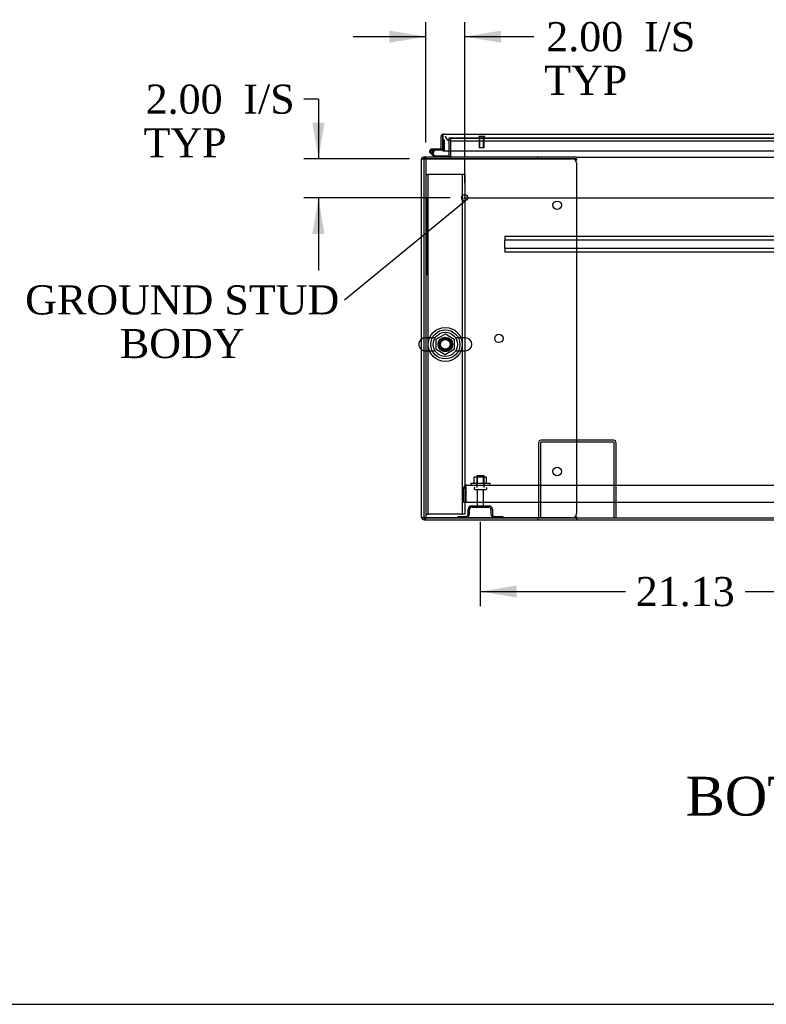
# Model space of a CAD drawing. Header units: inches. Extents: x 1 to 359, y -2 to 239.
# Tile 1 of 24: x 54 to 93, y 1 to 51. Entities that reach past the tile are written whole.
import ezdxf
from ezdxf import colors
from ezdxf.entities.mleader import LeaderData, LeaderLine
from ezdxf.enums import TextEntityAlignment as Align
from ezdxf.lldxf.tags import DXFTag
from ezdxf.math import Vec2, Vec3

# ---------------------------------------------------------------- set-up
doc = ezdxf.new("R2010")
doc.units = ezdxf.units.IN
doc.header["$MEASUREMENT"] = 0
for name, color, linetype in [('COM43132', 7, 'Continuous'), ('COM50669', 7, 'Continuous'), ('COM50677-2', 7, 'Continuous'), ('COM55602-3', 7, 'Continuous'), ('COM55607-1', 7, 'Continuous'), ('COM55738-22', 7, 'Continuous'), ('COM70112-5', 7, 'Continuous'), ('COM70217', 7, 'Continuous'), ('COM70220', 7, 'Continuous'), ('COM71181-3', 7, 'Continuous'), ('COM71183-5', 7, 'Continuous'), ('COM71193-1', 7, 'Continuous'), ('Default', 7, 'Continuous'), ('NTS166105', 7, 'Continuous'), ('NTS18024', 7, 'Continuous'), ('QLB20185', 7, 'Continuous'), ('SCS86415', 7, 'Continuous'), ('STD26089', 7, 'Continuous'), ('STD26258', 7, 'Continuous'), ('WAF25059', 7, 'Continuous'), ('WAF25377', 7, 'Continuous'), ('WAM254785', 7, 'Continuous')]:
    doc.layers.add(name, color=color, linetype=linetype)
doc.styles.add('SEACAD_Times_New_Roman', font='times.ttf')
tags = doc.linetypes.add('CENTER2', pattern=[1.125, 0.75, -0.125, 0.125, -0.125]).pattern_tags.tags
tags[10:11] = [DXFTag(74, 4), DXFTag(75, 0), DXFTag(340, '0'), DXFTag(46, 0.0), DXFTag(50, 0.0), DXFTag(44, 0.0), DXFTag(45, 0.0)]
tags[8:9] = [DXFTag(74, 4), DXFTag(75, 0), DXFTag(340, '0'), DXFTag(46, 0.0), DXFTag(50, 0.0), DXFTag(44, 0.0), DXFTag(45, 0.0)]
tags[6:7] = [DXFTag(74, 4), DXFTag(75, 0), DXFTag(340, '0'), DXFTag(46, 0.0), DXFTag(50, 0.0), DXFTag(44, 0.0), DXFTag(45, 0.0)]
tags[4:5] = [DXFTag(74, 4), DXFTag(75, 0), DXFTag(340, '0'), DXFTag(46, 0.0), DXFTag(50, 0.0), DXFTag(44, 0.0), DXFTag(45, 0.0)]
tags = doc.linetypes.add('HIDDEN2', pattern=[0.1875, 0.125, -0.0625]).pattern_tags.tags
tags[6:7] = [DXFTag(74, 4), DXFTag(75, 0), DXFTag(340, '0'), DXFTag(46, 0.0), DXFTag(50, 0.0), DXFTag(44, 0.0), DXFTag(45, 0.0)]
tags[4:5] = [DXFTag(74, 4), DXFTag(75, 0), DXFTag(340, '0'), DXFTag(46, 0.0), DXFTag(50, 0.0), DXFTag(44, 0.0), DXFTag(45, 0.0)]
doc.dimstyles.new('HAMMOND_(STH_-_300x200)', dxfattribs={"dimtxt": 1.5, "dimasz": 1.875, "dimexe": 0.75, "dimexo": 0.75, "dimgap": 0.375, "dimtad": 0, "dimtih": 1, "dimtoh": 1, "dimzin": 0, "dimdsep": 46, "dimtxsty": 'SEACAD_Times_New_Roman', "dimblk1": '_SE_FILLED', "dimblk2": '_SE_FILLED', "dimsah": 1, "dimcen": 0.75, "dimadec": 0, "dimazin": 0, "dimtfac": 0.8, "dimtofl": 0, "dimtmove": 0, "dimatfit": 3, "dimfxl": 1, "dimtolj": 1, "dimtzin": 0, "dimarcsym": 0})

# ---------------------------------------------------------------- blocks, each defined once
blk = doc.blocks.new('_SE_FILLED')
at = {"color": 0}
blk.add_line((0, 0), (-1, 0), dxfattribs=at)
blk.add_solid([(0, 0), (-1, -0.1665), (-1, 0.1665), (0, 0)], dxfattribs=at)
blk = doc.blocks.new('SEANNOT_GROUP2')
at = {"layer": 'Default', "color": 7, "linetype": 'CENTER2'}
blk.add_line((77.169, 42.237), (121.18, 42.237), dxfattribs=at)
blk = doc.blocks.new('SE1')
at = {"layer": 'COM43132', "color": 7, "linetype": 'HIDDEN2'}
for p, q in [((77.357, 27.426), (77.357, 27.426)), ((77.357, 27.426), (77.358, 27.426)), ((77.358, 27.426), (120.988, 27.426)), ((77.173, 26.551), (77.173, 27.241)), ((77.298, 27.323), (77.248, 27.39)), ((77.298, 27.241), (77.298, 27.39)), ((77.298, 27.323), (77.298, 27.241)), ((77.298, 27.241), (77.298, 27.241)), ((77.298, 26.551), (77.298, 27.241)), ((77.298, 27.241), (77.298, 26.551)), ((77.173, 26.551), (77.298, 26.551)), ((77.298, 26.551), (121.048, 26.551))]:
    blk.add_line(p, q, dxfattribs=at)
for start, end in [(90.1208, 126.194), (90, 90.0589), (126.194, 180)]:
    blk.add_arc((77.358, 27.241), 0.185, start, end, dxfattribs=at)
blk.add_open_spline([(77.298, 27.39), (77.308, 27.402), (77.318, 27.411), (77.333, 27.42), (77.338, 27.422), (77.347, 27.425), (77.352, 27.426), (77.357, 27.426)], degree=3, knots=[0, 0, 0, 0, 0.5, 0.5, 0.75, 0.75, 1, 1, 1, 1], dxfattribs=at)
at = {"layer": 'COM50669', "color": 7, "linetype": 'HIDDEN2'}
for p, q in [((81.038, 29.596), (81.038, 25.739)), ((81.133, 29.596), (81.133, 25.739)), ((84.895, 29.739), (81.181, 29.739)), ((84.895, 29.644), (81.181, 29.644)), ((84.943, 25.739), (84.943, 29.596)), ((85.038, 25.739), (85.038, 29.596))]:
    blk.add_line(p, q, dxfattribs=at)
for centre, radius, start, end in [((81.181, 29.596), 0.143, 90, 180), ((81.181, 29.596), 0.048, 90, 180), ((84.895, 29.596), 0.143, 0, 90), ((84.895, 29.596), 0.048, 0, 90)]:
    blk.add_arc(centre, radius, start, end, dxfattribs=at)
at = {"layer": 'COM50677-2', "color": 7, "linetype": 'HIDDEN2'}
for p, q in [((75.238, 43.427), (75.363, 43.427)), ((75.423, 43.427), (75.363, 43.427)), ((75.363, 25.927), (75.363, 43.427)), ((77.053, 43.427), (75.423, 43.427)), ((77.113, 43.427), (77.053, 43.427)), ((77.113, 43.427), (77.113, 25.927)), ((77.238, 43.427), (77.113, 43.427)), ((77.238, 43.427), (77.238, 25.927)), ((75.238, 25.927), (75.363, 25.927)), ((75.423, 25.927), (75.363, 25.927)), ((77.053, 25.927), (75.423, 25.927)), ((77.053, 25.927), (77.113, 25.927)), ((77.238, 25.927), (77.113, 25.927))]:
    blk.add_line(p, q, dxfattribs=at)
blk.add_circle((76.238, 34.677), 0.375, dxfattribs=at)
at = {"layer": 'COM55602-3', "color": 7, "linetype": 'Continuous'}
for p, q in [((75, 44.189), (75, 25.787)), ((75.008, 44.237), (75.143, 44.237)), ((75.143, 44.237), (75.008, 44.237)), ((81, 44.332), (75.143, 44.332)), ((75.143, 44.237), (75.143, 44.237)), ((81, 44.237), (75.143, 44.237)), ((75.143, 44.237), (82.78, 44.237)), ((83, 44.332), (81, 44.332)), ((81, 44.237), (81, 44.332)), ((83, 44.237), (81, 44.237)), ((82.976, 44.116), (82.989, 44.189)), ((83, 44.237), (83, 44.332)), ((83, 44.227), (83, 44.237)), ((83, 44.017), (83, 25.959)), ((75.008, 25.739), (75.143, 25.739)), ((75.143, 25.739), (75.008, 25.739)), ((75.143, 25.739), (75.143, 25.739)), ((75.143, 25.739), (81, 25.739)), ((82.78, 25.739), (75.143, 25.739)), ((75.143, 25.644), (81, 25.644)), ((81, 25.739), (81, 25.644)), ((81, 25.739), (83, 25.739)), ((81, 25.644), (83, 25.644)), ((82.989, 25.787), (82.976, 25.859)), ((83, 25.739), (83, 25.749)), ((83, 25.739), (83, 25.644))]:
    blk.add_line(p, q, dxfattribs=at)
for centre in [(82, 41.847), (79, 34.988), (82, 28.129)]:
    blk.add_circle(centre, 0.218, dxfattribs=at)
for centre, radius, start, end in [((75.143, 44.189), 0.143, 160.3871, 180), ((75.143, 44.189), 0.143, 90, 160.3871), ((82.78, 44.017), 0.22, 0, 90), ((83.308, 44.119), 0.326, 160.716, 167.6742), ((82.78, 25.959), 0.22, 270, 0), ((75.143, 25.787), 0.143, 180, 199.6129), ((75.143, 25.787), 0.143, 199.6129, 270), ((83.308, 25.856), 0.326, 192.3258, 199.284)]:
    blk.add_arc(centre, radius, start, end, dxfattribs=at)
for centre, start_param, end_param in [((75.143, 44.189), 2.799282, 3.141593), ((75.143, 25.787), 3.141593, 3.483903)]:
    blk.add_ellipse(centre, major_axis=(0.143, 0), ratio=0.99836, start_param=start_param, end_param=end_param, dxfattribs=at)
at = {"layer": 'COM55607-1', "color": 7, "linetype": 'Continuous'}
for p, q in [((76.113, 45.225), (76.113, 45.225)), ((75.543, 44.747), (76.113, 44.747)), ((76.113, 44.685), (75.543, 44.685)), ((76.113, 44.747), (76.113, 44.749)), ((75.676, 44.332), (75.464, 44.543)), ((75.577, 44.518), (75.702, 44.394)), ((75.598, 44.635), (75.66, 44.64)), ((75.702, 44.394), (76.396, 44.394)), ((76.396, 44.394), (76.396, 44.337))]:
    blk.add_line(p, q, dxfattribs=at)
at = {"layer": 'COM55607-1', "color": 7, "linetype": 'HIDDEN2'}
for p, q in [((76.113, 45.225), (76.175, 45.225)), ((76.175, 45.225), (76.175, 44.71)), ((75.531, 44.692), (75.556, 44.692)), ((76.15, 44.685), (76.113, 44.685)), ((75.481, 44.617), (75.481, 44.642)), ((75.507, 44.588), (75.577, 44.518)), ((75.556, 44.567), (75.531, 44.567)), ((75.66, 44.63), (75.598, 44.63)), ((75.606, 44.642), (75.606, 44.617)), ((76.396, 44.337), (76.396, 44.332))]:
    blk.add_line(p, q, dxfattribs=at)
at = {"layer": 'COM55607-1', "color": 7, "linetype": 'Continuous'}
blk.add_circle((75.543, 44.63), 0.05, dxfattribs=at)
for radius, start, end in [(0.117, 90, 5.2159), (0.055, 90, 5.2159), (0.055, 5.2159, 90), (0.117, 5.2159, 28.0398), (0.117, 227.608, 287.0274)]:
    blk.add_arc((75.543, 44.63), radius, start, end, dxfattribs=at)
at = {"layer": 'COM55607-1', "color": 7, "linetype": 'HIDDEN2'}
for centre, radius, start, end in [((75.531, 44.642), 0.05, 90, 180), ((75.543, 44.63), 0.117, 28.0398, 90), ((75.556, 44.642), 0.05, 0, 90), ((76.15, 44.71), 0.025, 270, 0), ((75.531, 44.617), 0.05, 180, 270), ((75.556, 44.617), 0.05, 270, 0)]:
    blk.add_arc(centre, radius, start, end, dxfattribs=at)
at = {"layer": 'COM55738-22', "color": 7, "linetype": 'HIDDEN2'}
for p, q in [((77.413, 25.926), (77.413, 26.176)), ((77.485, 25.926), (77.485, 26.176)), ((77.6, 26.364), (78.475, 26.364)), ((77.6, 26.292), (78.475, 26.292)), ((78.591, 26.176), (78.591, 25.926)), ((78.663, 26.176), (78.663, 25.926)), ((76.875, 25.811), (77.297, 25.811)), ((76.875, 25.811), (76.875, 25.739)), ((78.778, 25.811), (79.2, 25.811)), ((79.2, 25.811), (79.2, 25.739))]:
    blk.add_line(p, q, dxfattribs=at)
for centre, radius, start, end in [((77.297, 25.926), 0.188, 270, 0), ((77.297, 25.926), 0.116, 270, 0), ((77.6, 26.176), 0.188, 90, 180), ((77.6, 26.176), 0.116, 90, 180), ((78.475, 26.176), 0.188, 0, 90), ((78.475, 26.176), 0.116, 0, 90), ((78.778, 25.926), 0.188, 180, 270), ((78.778, 25.926), 0.116, 180, 270)]:
    blk.add_arc(centre, radius, start, end, dxfattribs=at)
at = {"layer": 'COM70112-5', "color": 7, "linetype": 'HIDDEN2'}
for p in [(76.518, 45.299), (97.558, 45.301)]:
    blk.add_line(p, (76.518, 45.301), dxfattribs=at)
blk.add_circle((76.238, 34.677), 0.344, dxfattribs=at)
at = {"layer": 'COM70217', "color": 7, "linetype": 'HIDDEN2'}
for p, q in [((119.05, 40.237), (79.3, 40.237)), ((79.3, 40.237), (79.3, 40.194)), ((79.3, 40.194), (79.3, 40.092)), ((79.3, 40.092), (79.3, 40.049)), ((79.3, 39.612), (79.3, 40.049)), ((119.05, 40.049), (79.3, 40.049)), ((119.05, 39.612), (79.3, 39.612)), ((79.3, 39.612), (79.3, 39.569)), ((79.3, 39.569), (79.3, 39.467)), ((79.3, 39.467), (79.3, 39.424)), ((119.05, 39.424), (79.3, 39.424))]:
    blk.add_line(p, q, dxfattribs=at)
at = {"layer": 'COM70220', "color": 7, "linetype": 'HIDDEN2'}
for p, q in [((76.488, 45.174), (76.738, 45.174)), ((76.738, 45.174), (97.298, 45.174))]:
    blk.add_line(p, q, dxfattribs=at)
blk.add_arc((76.488, 45.424), 0.25, 180, 270, dxfattribs=at)
at = {"layer": 'COM71181-3', "color": 7, "linetype": 'HIDDEN2'}
for p, q in [((76.423, 45.299), (76.423, 44.644)), ((76.518, 45.299), (76.423, 45.299)), ((75.143, 25.787), (75.143, 44.227))]:
    blk.add_line(p, q, dxfattribs=at)
at = {"layer": 'COM71181-3', "color": 7, "linetype": 'Continuous'}
for p, q in [((76.423, 44.644), (76.423, 44.38)), ((83, 25.644), (115.206, 25.644))]:
    blk.add_line(p, q, dxfattribs=at)
at = {"layer": 'COM71181-3', "color": 7, "linetype": 'HIDDEN2'}
for centre, radius, start, end in [((75.286, 44.189), 0.143, 90, 160.3871), ((75.286, 44.189), 0.048, 90, 180), ((76.375, 44.38), 0.143, 270, 340.3871), ((75.286, 25.787), 0.143, 180, 270), ((75.286, 25.787), 0.048, 180, 270)]:
    blk.add_arc(centre, radius, start, end, dxfattribs=at)
at = {"layer": 'COM71181-3', "color": 7, "linetype": 'Continuous'}
for radius, start in [(0.048, 270), (0.143, 340.3871)]:
    blk.add_arc((76.375, 44.38), radius, start, 0, dxfattribs=at)
at = {"layer": 'COM71183-5', "color": 7, "linetype": 'HIDDEN2'}
for p, q in [((76.518, 45.299), (97.558, 45.299)), ((76.518, 44.644), (76.518, 45.299)), ((75.238, 44.332), (75.238, 44.189)), ((75.238, 44.189), (75.238, 25.739))]:
    blk.add_line(p, q, dxfattribs=at)
at = {"layer": 'COM71183-5', "color": 7, "linetype": 'Continuous'}
for p, q in [((76.518, 44.38), (76.518, 44.644)), ((76.518, 44.38), (76.518, 44.332)), ((83, 44.332), (115.206, 44.332)), ((83, 25.739), (115.206, 25.739))]:
    blk.add_line(p, q, dxfattribs=at)
at = {"layer": 'COM71193-1', "color": 7, "linetype": 'Continuous'}
for p, q in [((76.018, 44.749), (76.018, 45.376)), ((76.113, 45.438), (76.074, 45.489)), ((76.113, 45.376), (76.113, 45.489)), ((76.113, 45.438), (76.113, 45.376)), ((76.113, 45.376), (76.113, 45.376)), ((76.113, 44.749), (76.113, 45.376)), ((76.113, 45.376), (76.113, 44.644)), ((76.161, 45.519), (97.875, 45.519)), ((76.161, 45.519), (76.161, 45.519)), ((76.161, 45.519), (76.161, 45.519)), ((76.018, 44.749), (76.113, 44.749)), ((76.113, 44.644), (97.923, 44.644))]:
    blk.add_line(p, q, dxfattribs=at)
for start, end in [(127.5036, 180), (90.1561, 127.5036), (90, 90.0762)]:
    blk.add_arc((76.161, 45.376), 0.143, start, end, dxfattribs=at)
blk.add_open_spline([(76.113, 45.489), (76.121, 45.499), (76.129, 45.506), (76.141, 45.514), (76.145, 45.516), (76.153, 45.518), (76.157, 45.519), (76.161, 45.519)], degree=3, knots=[0, 0, 0, 0, 0.5, 0.5, 0.75, 0.75, 1, 1, 1, 1], dxfattribs=at)
at = {"layer": 'NTS166105', "color": 7, "linetype": 'HIDDEN2'}
for p, q in [((77.893, 27.842), (77.731, 27.842)), ((77.731, 27.522), (77.731, 27.842)), ((78.202, 27.842), (77.893, 27.842)), ((77.893, 27.522), (77.893, 27.842)), ((78.363, 27.842), (78.202, 27.842)), ((78.202, 27.522), (78.202, 27.842)), ((78.363, 27.522), (78.363, 27.842))]:
    blk.add_line(p, q, dxfattribs=at)
at = {"layer": 'NTS18024', "color": 7, "linetype": 'HIDDEN2'}
for p, q in [((75.773, 34.94), (76.243, 35.214)), ((76.243, 35.214), (76.703, 34.94)), ((75.773, 34.414), (75.773, 34.94)), ((76.703, 34.94), (76.703, 34.414)), ((76.238, 34.142), (75.773, 34.414)), ((76.703, 34.414), (76.238, 34.142))]:
    blk.add_line(p, q, dxfattribs=at)
blk.add_circle((76.238, 34.677), 0.263, dxfattribs=at)
at = {"layer": 'QLB20185', "color": 7, "linetype": 'HIDDEN2'}
for p, q in [((75.268, 42.237), (75.238, 42.237)), ((75.268, 42.237), (75.268, 41.862)), ((75.268, 41.862), (75.268, 38.612)), ((75.285, 41.078), (75.268, 41.078)), ((75.283, 41.057), (75.268, 41.057)), ((75.285, 41.044), (75.268, 41.044)), ((75.283, 41.042), (75.268, 41.042)), ((75.283, 41.032), (75.268, 41.032)), ((75.283, 41.004), (75.268, 41.004)), ((75.283, 40.918), (75.268, 40.918)), ((75.283, 40.902), (75.268, 40.902)), ((75.268, 40.9), (75.285, 40.9)), ((75.268, 40.9), (75.285, 40.9)), ((75.285, 40.86), (75.268, 40.86)), ((75.283, 40.689), (75.268, 40.689)), ((75.285, 40.653), (75.268, 40.653)), ((75.283, 41.078), (75.283, 41.057)), ((75.283, 41.032), (75.283, 41.042)), ((75.283, 41.004), (75.283, 41.032)), ((75.283, 40.918), (75.283, 41.004)), ((75.283, 40.902), (75.283, 40.918)), ((75.283, 40.902), (75.283, 40.9)), ((75.283, 40.85), (75.283, 40.858)), ((75.283, 40.689), (75.283, 40.85)), ((75.283, 40.756), (75.285, 40.756)), ((75.283, 40.644), (75.283, 40.651)), ((75.283, 40.534), (75.283, 40.644)), ((75.283, 40.503), (75.268, 40.503)), ((75.283, 40.482), (75.268, 40.482)), ((75.268, 40.475), (75.285, 40.475)), ((75.283, 40.425), (75.268, 40.425)), ((75.283, 40.283), (75.268, 40.283)), ((75.283, 40.201), (75.268, 40.201)), ((75.283, 40.197), (75.268, 40.197)), ((75.283, 40.188), (75.268, 40.188)), ((75.283, 40.177), (75.268, 40.177)), ((75.283, 40.158), (75.268, 40.158)), ((75.283, 40.089), (75.268, 40.089)), ((75.283, 40.503), (75.283, 40.534)), ((75.283, 40.482), (75.283, 40.503)), ((75.283, 40.283), (75.283, 40.425)), ((75.285, 40.418), (75.283, 40.418)), ((75.283, 40.284), (75.285, 40.284)), ((75.283, 40.197), (75.283, 40.201)), ((75.283, 40.188), (75.283, 40.197)), ((75.283, 40.177), (75.283, 40.188)), ((75.283, 40.158), (75.283, 40.177)), ((75.283, 40.089), (75.283, 40.158)), ((75.283, 40.067), (75.283, 40.089)), ((75.283, 40.067), (75.268, 40.067)), ((75.285, 39.987), (75.268, 39.987)), ((75.285, 39.987), (75.268, 39.987)), ((75.283, 39.985), (75.268, 39.985)), ((75.268, 39.853), (75.285, 39.853)), ((75.285, 39.773), (75.268, 39.773)), ((75.283, 39.753), (75.268, 39.753)), ((75.283, 39.658), (75.268, 39.658)), ((75.268, 39.643), (75.285, 39.643)), ((75.268, 39.639), (75.285, 39.639)), ((75.283, 39.977), (75.283, 39.985)), ((75.283, 39.862), (75.283, 39.977)), ((75.283, 39.855), (75.283, 39.862)), ((75.283, 39.753), (75.283, 39.773)), ((75.283, 39.658), (75.283, 39.753)), ((75.285, 39.565), (75.268, 39.565)), ((75.283, 39.558), (75.268, 39.558)), ((75.283, 39.533), (75.268, 39.533)), ((75.283, 39.441), (75.268, 39.441)), ((75.268, 39.421), (75.285, 39.421)), ((75.283, 39.533), (75.283, 39.558)), ((75.283, 39.441), (75.283, 39.533)), ((75.283, 39.421), (75.283, 39.441)), ((75.268, 38.612), (75.268, 38.237)), ((75.268, 38.237), (75.238, 38.237))]:
    blk.add_line(p, q, dxfattribs=at)
at = {"layer": 'SCS86415', "color": 7, "linetype": 'HIDDEN2'}
for p, q in [((75.708, 35.008), (75.202, 35.008)), ((77.274, 35.008), (76.768, 35.008)), ((75.202, 34.345), (75.708, 34.345)), ((76.768, 34.345), (77.274, 34.345))]:
    blk.add_line(p, q, dxfattribs=at)
for radius in [0.625, 0.312, 0.252]:
    blk.add_circle((76.238, 34.677), radius, dxfattribs=at)
at = {"layer": 'SCS86415', "color": 7, "linetype": 'Continuous'}
blk.add_arc((75.202, 34.677), 0.331, 127.6593, 232.3407, dxfattribs=at)
at = {"layer": 'SCS86415', "color": 7, "linetype": 'HIDDEN2'}
for centre, start, end in [((75.202, 34.677), 90, 127.6593), ((77.274, 34.677), 270, 90), ((75.202, 34.677), 232.3407, 270)]:
    blk.add_arc(centre, 0.331, start, end, dxfattribs=at)
at = {"layer": 'STD26089', "color": 7, "linetype": 'HIDDEN2'}
for p, q in [((77.86, 27.926), (78.235, 27.926)), ((77.86, 27.926), (77.86, 27.301)), ((78.235, 27.301), (78.235, 27.926)), ((77.722, 27.271), (77.722, 27.231)), ((77.752, 27.201), (78.342, 27.201)), ((77.881, 27.201), (77.881, 26.424)), ((78.213, 26.424), (78.213, 27.201)), ((78.372, 27.231), (78.372, 27.271))]:
    blk.add_line(p, q, dxfattribs=at)
for centre, radius, start, end in [((77.752, 27.271), 0.03, 90, 180), ((77.752, 27.231), 0.03, 180, 270), ((78.342, 27.271), 0.03, 0, 90), ((78.342, 27.231), 0.03, 270, 0), ((77.941, 26.424), 0.06, 180, 270), ((78.153, 26.424), 0.06, 270, 0)]:
    blk.add_arc(centre, radius, start, end, dxfattribs=at)
at = {"layer": 'STD26258', "color": 7, "linetype": 'HIDDEN2'}
for p, q in [((77.957, 45.424), (77.957, 45.393)), ((78.269, 45.393), (77.957, 45.393)), ((77.988, 45.393), (77.988, 44.799)), ((78.019, 44.799), (78.019, 45.393)), ((78.207, 44.799), (78.207, 45.393)), ((78.238, 44.799), (78.238, 45.393)), ((78.269, 45.393), (78.269, 45.424)), ((78.238, 44.799), (77.988, 44.799))]:
    blk.add_line(p, q, dxfattribs=at)
blk.add_circle((77.238, 42.237), 0.156, dxfattribs=at)
at = {"layer": 'WAF25059', "color": 7, "linetype": 'HIDDEN2'}
for p, q in [((77.547, 27.522), (78.547, 27.522)), ((77.547, 27.522), (77.547, 27.426)), ((78.547, 27.426), (78.547, 27.522))]:
    blk.add_line(p, q, dxfattribs=at)
at = {"layer": 'WAF25377', "color": 7, "linetype": 'HIDDEN2'}
for radius in [0.875, 0.34]:
    blk.add_circle((76.238, 34.677), radius, dxfattribs=at)
at = {"layer": 'WAM254785', "color": 7, "linetype": 'HIDDEN2'}
for radius in [0.75, 0.312]:
    blk.add_circle((76.238, 34.677), radius, dxfattribs=at)
blk = doc.blocks.new('DMBLK3566')
at = {"layer": 'Default', "linetype": 'Continuous'}
for points in [[(79.913, 21.628), (79.913, 22.253), (78.038, 21.94)], [(97.297, 21.628), (99.172, 21.94), (97.297, 22.253)]]:
    blk.add_hatch(color=7, dxfattribs=at).paths.add_polyline_path(points)
at = {"layer": 'Default', "color": 7, "linetype": 'Continuous'}
for p, q in [((99.172, 26.451), (99.172, 21.19)), ((78.038, 25.542), (78.038, 21.19)), ((78.038, 21.94), (85.521, 21.94)), ((91.689, 21.94), (99.172, 21.94))]:
    blk.add_line(p, q, dxfattribs=at)
at = {"layer": 'Default', "color": 7, "linetype": 'Continuous', "style": 'SEACAD_Times_New_Roman'}
blk.add_text('21.13', height=1.5, dxfattribs=at).set_placement((86.046, 22.69), align=Align.TOP_LEFT)
blk = doc.blocks.new('DMBLK3574')
at = {"layer": 'Default', "linetype": 'Continuous'}
for points in [[(73.363, 50.848), (73.363, 50.223), (75.238, 50.536)], [(79.113, 50.848), (77.238, 50.536), (79.113, 50.223)]]:
    blk.add_hatch(color=7, dxfattribs=at).paths.add_polyline_path(points)
at = {"layer": 'Default', "color": 7, "linetype": 'Continuous'}
for p, q in [((75.238, 45.082), (75.238, 51.286)), ((77.238, 42.987), (77.238, 51.286)), ((71.488, 50.536), (75.238, 50.536)), ((77.238, 50.536), (80.055, 50.536)), ((80.055, 50.536), (80.805, 50.536))]:
    blk.add_line(p, q, dxfattribs=at)
at = {"layer": 'Default', "color": 7, "linetype": 'Continuous', "style": 'SEACAD_Times_New_Roman'}
for s, p in [('2.00', (81.437, 51.286)), ('I/S', (86.468, 51.286)), ('TYP', (81.33, 49.036))]:
    blk.add_text(s, height=1.5, dxfattribs=at).set_placement(p, align=Align.TOP_LEFT)
blk = doc.blocks.new('DMBLK3575')
at = {"layer": 'Default', "linetype": 'Continuous'}
for points in [[(69.392, 46.112), (69.705, 44.237), (70.017, 46.112)], [(69.392, 40.362), (70.017, 40.362), (69.705, 42.237)]]:
    blk.add_hatch(color=7, dxfattribs=at).paths.add_polyline_path(points)
at = {"layer": 'Default', "color": 7, "linetype": 'Continuous'}
for p, q in [((69.705, 47.315), (68.955, 47.315)), ((69.705, 47.315), (69.705, 44.237)), ((74.393, 44.237), (68.955, 44.237)), ((76.488, 42.237), (68.955, 42.237)), ((69.705, 42.237), (69.705, 38.487))]:
    blk.add_line(p, q, dxfattribs=at)
at = {"layer": 'Default', "color": 7, "linetype": 'Continuous', "style": 'SEACAD_Times_New_Roman'}
for s, p in [('2.00', (60.804, 48.065)), ('I/S', (65.835, 48.065)), ('TYP', (60.697, 45.815))]:
    blk.add_text(s, height=1.5, dxfattribs=at).set_placement(p, align=Align.TOP_LEFT)
blk = doc.blocks.new('BORDER')
at = {"layer": 'Default', "color": 7, "linetype": 'Continuous'}
blk.add_line((-41.86, 0), (0, 0), dxfattribs=at)

msp = doc.modelspace()

# ---------------------------------------------------------------- block references
at = {"layer": 'Default', "color": 7, "xscale": 8.55, "yscale": 8.55, "zscale": 8.55}
msp.add_blockref('BORDER', (359.223, 0.67), dxfattribs=at)
at = {"layer": 'Default'}
for name in ['SE1', 'SEANNOT_GROUP2']:
    msp.add_blockref(name, (0, 0), dxfattribs=at)

# ---------------------------------------------------------------- texts
at = {"layer": 'Default', "color": 7, "linetype": 'Continuous', "style": 'SEACAD_Times_New_Roman'}
msp.add_text('BOTTOM VIEW', height=2, dxfattribs=at).set_placement((88.622, 12.395), align=Align.TOP_LEFT)

# ---------------------------------------------------------------- dimensions: what is measured, and where the dimension line sits
at = {"layer": 'Default', "color": 7, "linetype": 'Continuous'}
dim = msp.add_linear_dim(base=(77.238, 50.536), p1=(75.238, 44.189), p2=(77.238, 42.237), text='\\A1;<> I/S\\PTYP', dimstyle='HAMMOND_(STH_-_300x200)', override={"dimtmove": 1}, dxfattribs=at)
dim.commit()
dim.dimension.update_dxf_attribs({"geometry": 'DMBLK3574', "text_midpoint": (80.805, 50.536), "dimtype": 160})
dim = msp.add_linear_dim(base=(69.705, 42.237), p1=(75.143, 44.237), p2=(77.238, 42.237), angle=90, text='\\A1;<> I/S\\PTYP', dimstyle='HAMMOND_(STH_-_300x200)', override={"dimtmove": 1}, dxfattribs=at)
dim.commit()
dim.dimension.update_dxf_attribs({"geometry": 'DMBLK3575', "text_midpoint": (68.955, 47.315), "dimtype": 160})
dim = msp.add_linear_dim(base=(99.172, 21.94), p1=(78.038, 26.292), p2=(99.172, 27.201), text='\\A1;<>', dimstyle='HAMMOND_(STH_-_300x200)', dxfattribs=at)
dim.commit()
dim.dimension.update_dxf_attribs({"geometry": 'DMBLK3566', "text_midpoint": (88.605, 21.94), "dimtype": 160})

# ---------------------------------------------------------------- leaders
ml = msp.add_multileader_mtext('Standard', dxfattribs=at)
ml.set_content('{\\pxsm0.9;\\fTimes New Roman|b0||i0||c0|p34;\\W1.;GROUND STUD\\PBODY\\P}', color=7)
ml.set_leader_properties()
ml.set_arrow_properties(name='_SE_FILLED')
ml.build(insert=Vec2(0, 0))
ml.multileader.update_dxf_attribs({"dogleg_length": 0, "arrow_head_size": 1.875})
ctx = ml.context
ctx.base_point, ctx.char_height, ctx.arrow_head_size, ctx.landing_gap_size = Vec3(54.767, 36.295), 1.5, 1.875, 0.525
ctx.text_align_type = 1
notes = []
notes.append((ctx, [(0, (1, 1, 0), (71.042, 36.955), (-1, 0), 0, [(0, [(77.364, 42.144)], 0, [])])]))
ctx.mtext.insert, ctx.mtext.alignment = Vec3(62.687, 37.722), 2
for ctx, leaders in notes:
    for number, flags, end, landing, length, lines in leaders:
        leader = LeaderData()
        leader.index, (leader.has_last_leader_line, leader.has_dogleg_vector, leader.attachment_direction) = number, flags
        leader.last_leader_point, leader.dogleg_vector, leader.dogleg_length = Vec3(end), Vec3(landing), length
        for number, points, colour, breaks in lines:
            line = LeaderLine()
            line.index, line.vertices, line.color, line.breaks = number, Vec3.list(points), colors.encode_raw_color(colour), breaks
            leader.lines.append(line)
        ctx.leaders.append(leader)

doc.saveas('drawing.dxf')
